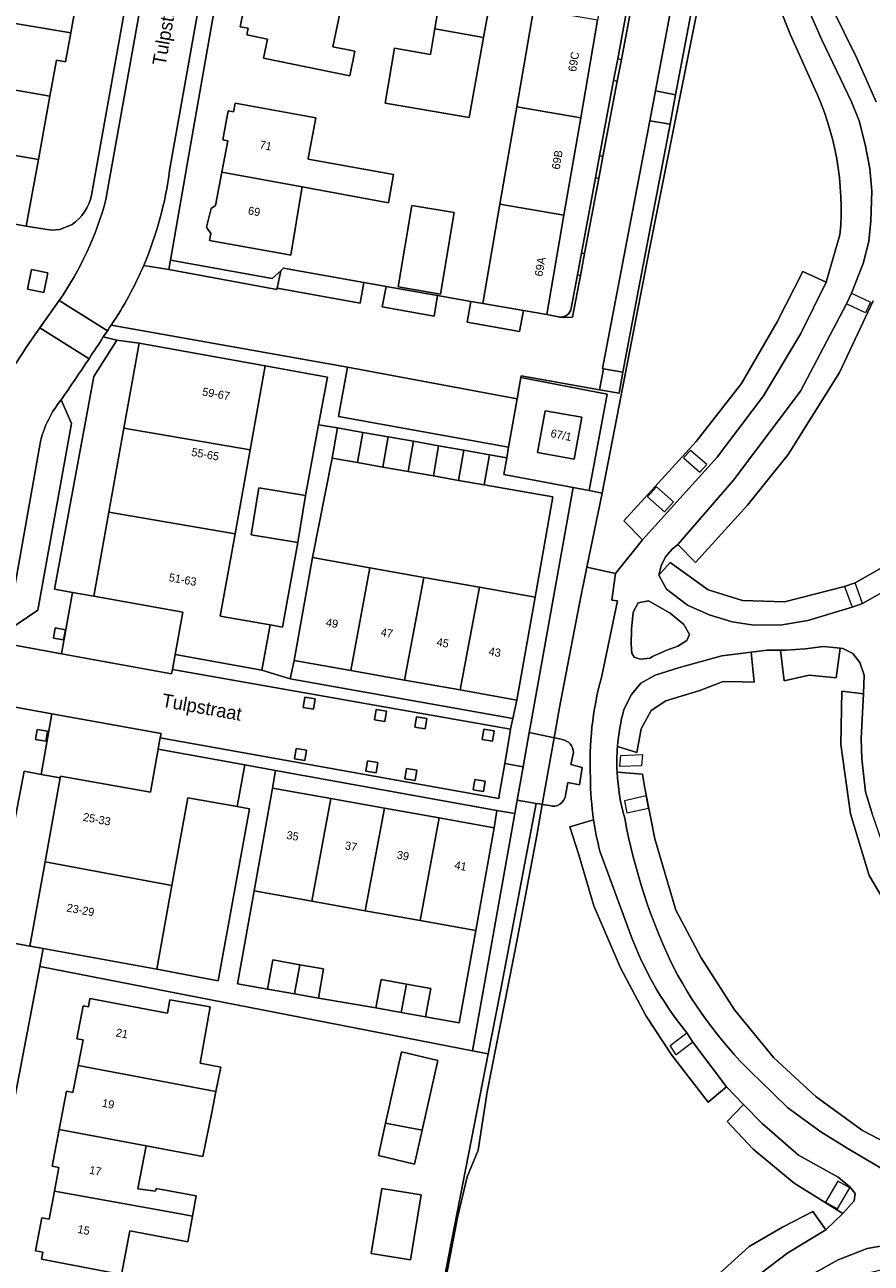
# Model space of a CAD drawing. Header units: metres. Extents: x 151448 to 154749, y 463108 to 465296.
# Tile 203 of 256: x 153670 to 153749, y 463317 to 463431. Entities that reach past the tile are written whole.
import ezdxf
from ezdxf.enums import TextEntityAlignment as Align

# ---------------------------------------------------------------- set-up
doc = ezdxf.new("R2010")
doc.units = ezdxf.units.M
for name, color, linetype, lineweight in [('B-PV-GR-BEPLANTING_CULTUUR_BODEMBEDEKKER-GV', 253, 'Continuous', 9), ('B-PV-GR-GROENVOORZIENING-GV', 253, 'Continuous', 9), ('B-PV-GR-HAAG-GV', 253, 'Continuous', 9), ('B-PV-IE-TERREINAFSCHEIDING_KUNSTMATIG_HEKWERK-G', 253, 'Continuous', 9), ('B-PV-IE-TERREINAFSCHEIDING_KUNSTMATIG_MUUR-G', 253, 'Continuous', 9), ('B-PV-OG-BEBOUWING-GV', 1, 'Continuous', 9), ('B-PV-OG-BEBOUWING-T18', 2, 'Continuous', 9), ('B-PV-OG-TERREIN_BEGROEID-GV', 253, 'Continuous', 9), ('B-PV-OG-TERREIN_ERF-GV', 253, 'Continuous', 9), ('B-PV-OG-TOPOGRAFIE-T18', 2, 'Continuous', 9), ('B-PV-VH-ONVERHARD_ZAND-GV', 253, 'Continuous', 9), ('B-PV-VH-OPENVERHARDING_BETONSTRAATSTEEN-GV', 253, 'Continuous', 9), ('B-PV-VH-OPENVERHARDING_STRAATBAKSTEEN-GV', 253, 'Continuous', 9), ('B-PV-VH-OPENVERHARDING_TEGEL-GV', 253, 'Continuous', 9)]:
    doc.layers.add(name, color=color, linetype=linetype, lineweight=lineweight)
doc.styles.add('Drong', font='txt', dxfattribs={"height": 1.8})

msp = doc.modelspace()

# ---------------------------------------------------------------- linework, layer by layer
at = {"layer": 'B-PV-GR-BEPLANTING_CULTUUR_BODEMBEDEKKER-GV', "flags": 128}
for points in [[(153717.202, 463366.953), (153717.023, 463365.966), (153718.781, 463365.6), (153719.218, 463365.509), (153719.326, 463365.487), (153719.823, 463368.277), (153721.627, 463377.743), (153722.349, 463381.24), (153723.759, 463388.074), (153722.57, 463388.296), (153721.095, 463388.572)], [(153717.659, 463359.436), (153717.972, 463359.384), (153718.23, 463359.341), (153719.326, 463365.487), (153719.218, 463365.509), (153718.781, 463365.6), (153717.023, 463365.966), (153716.46, 463362.807), (153715.911, 463359.724)], [(153713.237, 463336.338), (153714.33, 463341.962), (153717.659, 463359.436), (153715.911, 463359.724), (153715.692, 463358.493), (153711.797, 463336.617)]]:
    msp.add_lwpolyline(points, close=True, dxfattribs=at)
at = {"layer": 'B-PV-GR-GROENVOORZIENING-GV', "flags": 128}
for points in [[(153743.259, 463425.624), (153741.106, 463430.424), (153737.946, 463438.423), (153733.739, 463439.422), (153732.865, 463434.293), (153728.085, 463410.435), (153725.48, 463396.944), (153723.759, 463388.074), (153722.349, 463381.24), (153724.987, 463380.644), (153727.477, 463383.744)], [(153744.933, 463432.94), (153747.244, 463428.258), (153749.054, 463424.18)], [(153749.054, 463424.18), (153747.244, 463428.258), (153744.933, 463432.94)], [(153742.99, 463432.258), (153744.05, 463429.903), (153746.779, 463424.188), (153747.472, 463422.432), (153748.038, 463420.244), (153748.463, 463418.015), (153748.638, 463415.936), (153748.572, 463413.188), (153748.366, 463411.285), (153747.841, 463409.269), (153746.783, 463406.51), (153746.318, 463405.542), (153742.083, 463397.467), (153735.889, 463389.261), (153730.759, 463383.325), (153732.384, 463381.663), (153737.181, 463386.943), (153740.915, 463391.617), (153745.661, 463399.187), (153748.764, 463405.804)], [(153727.477, 463383.744), (153725.773, 463385.517), (153732.441, 463392.829), (153736.631, 463398.181), (153739.913, 463403.879), (153742.293, 463408.514), (153744.425, 463407.536), (153745.711, 463411.901)], [(153719.865, 463404.311), (153720.219, 463404.268), (153721.011, 463404.314), (153721.745, 463408.159), (153721.48, 463408.208)], [(153721.48, 463408.208), (153720.907, 463405.133)], [(153748.764, 463405.804), (153745.661, 463399.187), (153740.915, 463391.617), (153737.181, 463386.943), (153732.384, 463381.663), (153730.759, 463383.325), (153730.218, 463382.895), (153729.612, 463382.197), (153729.207, 463381.366), (153729, 463380.495), (153730.037, 463381.68), (153733.546, 463379.144), (153736.715, 463378.174), (153740.587, 463378.036), (153746.136, 463379.437), (153747.116, 463379.784), (153749.833, 463381.342)], [(153723.686, 463371.056), (153725.163, 463378.114), (153724.662, 463378.181), (153724.987, 463380.644), (153722.349, 463381.24), (153721.627, 463377.743), (153719.823, 463368.277), (153719.326, 463365.487), (153719.838, 463365.381)], [(153749.833, 463381.342), (153747.116, 463379.784), (153746.136, 463379.437), (153740.587, 463378.036), (153736.715, 463378.174), (153733.546, 463379.144), (153730.037, 463381.68), (153729, 463380.495), (153729.712, 463379.2), (153731.638, 463377.722), (153733.634, 463376.826), (153735.76, 463376.184), (153737.754, 463375.884), (153740.367, 463375.907), (153742.73, 463376.309), (153746.822, 463377.531), (153747.802, 463377.879), (153753.013, 463380.834)], [(153747.872, 463369.544), (153747.957, 463371.262), (153747.554, 463372.432), (153746.902, 463373.269), (153745.984, 463373.725), (153745.732, 463373.753), (153745.375, 463371.03), (153742.853, 463371.261), (153740.55, 463370.737), (153740.22, 463373.585), (153738.98, 463373.569), (153737.507, 463373.39), (153737.778, 463370.628), (153736.678, 463370.653), (153734.937, 463370.693), (153732.77, 463369.841), (153729.622, 463368.916), (153728.29, 463368.012), (153727.35, 463366.304), (153726.967, 463364.128), (153725.171, 463364.678)], [(153725.171, 463364.678), (153726.967, 463364.128), (153727.35, 463366.304), (153728.29, 463368.012), (153729.622, 463368.916), (153732.77, 463369.841), (153734.937, 463370.693), (153736.678, 463370.653), (153737.778, 463370.628), (153737.507, 463373.39)], [(153737.507, 463373.39), (153734.815, 463373.062), (153730.914, 463371.981), (153728.665, 463371.284), (153727.327, 463370.528), (153726.482, 463369.492), (153725.77, 463368.107)], [(153750.587, 463349.082), (153748.412, 463352.772), (153746.678, 463358.459), (153745.806, 463364.865), (153745.869, 463369.779), (153747.872, 463369.544)], [(153719.838, 463365.381), (153720.062, 463365.334)], [(153721.106, 463364.145), (153720.869, 463363.013), (153721.912, 463362.747), (153721.676, 463361.139), (153720.604, 463361.375), (153720.368, 463360.154)], [(153757.707, 463322.439), (153758.68, 463322.143), (153759.237, 463324.085), (153758.264, 463324.381), (153753.524, 463326.277), (153747.778, 463329.264), (153743.514, 463332.347), (153739.6, 463335.965), (153735.974, 463340.402), (153732.914, 463345.196), (153730.551, 463349.584), (153728.615, 463356.155), (153727.714, 463360.856), (153727.469, 463362.133), (153725.138, 463362.317)], [(153725.138, 463362.317), (153727.469, 463362.133), (153727.714, 463360.856), (153728.615, 463356.155), (153730.551, 463349.584), (153732.914, 463345.196), (153735.974, 463340.402), (153739.6, 463335.965), (153743.514, 463332.347), (153747.778, 463329.264), (153753.524, 463326.277)], [(153718.91, 463359.229), (153718.23, 463359.341), (153717.721, 463356.481), (153715.939, 463347.023), (153713.156, 463332.83), (153712.321, 463327.44), (153711.293, 463324.98), (153710.397, 463321.236), (153707.758, 463307.373), (153706.01, 463298.507), (153704.824, 463291.595), (153703.139, 463281.207), (153700.919, 463269.185), (153698.67, 463257.26), (153697.468, 463250.014)], [(153720.204, 463300.749), (153725.695, 463307.239), (153732.344, 463314.043), (153737.318, 463318.559), (153740.42, 463320.333), (153743.205, 463321.776), (153744.397, 463320.084), (153745.977, 463321.605), (153741.494, 463324.38), (153737.696, 463327.537), (153735.301, 463330.096), (153736.802, 463331.665), (153735.236, 463333.276), (153733.548, 463331.865), (153730.178, 463336.191), (153727.827, 463339.798), (153725.449, 463344.262), (153722.987, 463349.999), (153721.611, 463354.685), (153720.764, 463357.267), (153722.964, 463357.936)], [(153722.964, 463357.936), (153720.764, 463357.267), (153721.611, 463354.685), (153722.987, 463349.999), (153725.449, 463344.262), (153727.827, 463339.798), (153730.178, 463336.191), (153733.548, 463331.865), (153735.236, 463333.276)], [(153726.089, 463348.11), (153723.557, 463355.027)], [(153735.236, 463333.276), (153732.141, 463337.407), (153731.573, 463338.255)], [(153738.242, 463333.922), (153740.91, 463331.355), (153743.93, 463329.145), (153746.515, 463327.542), (153750.133, 463325.418), (153751.521, 463324.697), (153754.034, 463323.637), (153756.05, 463322.935), (153757.707, 463322.439)], [(153717.439, 463291.048), (153717.386, 463291.201), (153717.846, 463292.483), (153718.222, 463293.327), (153719.499, 463295.751), (153721.162, 463298.559), (153723.552, 463301.886), (153726.475, 463304.959), (153730.445, 463309.33), (153733.833, 463312.433), (153737.457, 463315.351), (153740.913, 463317.956), (153744.397, 463320.084), (153743.205, 463321.776), (153740.42, 463320.333), (153737.318, 463318.559), (153732.344, 463314.043), (153725.695, 463307.239), (153720.204, 463300.749)]]:
    msp.add_lwpolyline(points, dxfattribs=at)
for points in [[(153726.843, 463434.983), (153726.483, 463435.05), (153725.194, 463428.137), (153725.534, 463428.074)], [(153723.829, 463419.129), (153725.142, 463426.076), (153724.821, 463426.136), (153723.526, 463419.185)], [(153728.692, 463425.176), (153728.157, 463422.428), (153730.023, 463422.103), (153730.539, 463424.83)], [(153721.855, 463410.221), (153722.123, 463410.171), (153723.446, 463417.101), (153723.148, 463417.157)], [(153670.711, 463406.874), (153672.235, 463406.575), (153672.592, 463408.403), (153671.07, 463408.703)], [(153744.425, 463407.536), (153742.293, 463408.514), (153739.913, 463403.879), (153736.631, 463398.181), (153732.441, 463392.829), (153725.773, 463385.517), (153727.477, 463383.744), (153734.391, 463391.387), (153738.665, 463397.036), (153742.093, 463402.79)], [(153723.876, 463399.546), (153723.514, 463397.601), (153725.315, 463397.276), (153725.679, 463399.215)], [(153728.41, 463372.99), (153729.733, 463373.583), (153730.754, 463373.936), (153731.581, 463374.474), (153731.833, 463375.024), (153731.306, 463375.958), (153730.024, 463376.99), (153728.023, 463378.125), (153727.069, 463377.953), (153726.615, 463377.087), (153726.474, 463375.515), (153726.424, 463374.137), (153726.504, 463373.307), (153726.723, 463372.943), (153727.275, 463372.746), (153728.198, 463372.853)], [(153674.206, 463375.468), (153673.258, 463375.623), (153673.102, 463374.676), (153674.049, 463374.521)], [(153740.22, 463373.585), (153740.55, 463370.737), (153742.853, 463371.261), (153745.375, 463371.03), (153745.732, 463373.753), (153744.192, 463373.925), (153742.496, 463373.699), (153740.706, 463373.591)], [(153762.37, 463341.955), (153760.181, 463343.584), (153756.142, 463345.724), (153754.456, 463347.257), (153752.714, 463349.125), (153751.575, 463350.854), (153750.746, 463352.544), (153748.645, 463358.597), (153748.066, 463360.519), (153747.735, 463363.563), (153747.667, 463365.419), (153747.872, 463369.544), (153745.869, 463369.779), (153745.806, 463364.865), (153746.678, 463358.459), (153748.412, 463352.772), (153750.587, 463349.082), (153755.052, 463344.311), (153757.182, 463342.803), (153761.135, 463340.005)], [(153697.259, 463369.073), (153696.311, 463369.228), (153696.155, 463368.281), (153697.102, 463368.126)], [(153703.841, 463367.951), (153702.893, 463368.106), (153702.737, 463367.159), (153703.684, 463367.004)], [(153707.564, 463367.272), (153706.616, 463367.427), (153706.46, 463366.48), (153707.407, 463366.325)], [(153672.559, 463366.112), (153671.611, 463366.267), (153671.455, 463365.32), (153672.402, 463365.165)], [(153713.788, 463366.121), (153712.84, 463366.276), (153712.684, 463365.329), (153713.631, 463365.174)], [(153696.463, 463364.338), (153695.515, 463364.493), (153695.359, 463363.546), (153696.306, 463363.391)], [(153703.044, 463363.216), (153702.096, 463363.371), (153701.94, 463362.424), (153702.887, 463362.269)], [(153706.648, 463362.507), (153705.7, 463362.662), (153705.544, 463361.715), (153706.491, 463361.56)], [(153712.961, 463361.475), (153712.013, 463361.63), (153711.857, 463360.683), (153712.804, 463360.528)], [(153736.802, 463331.665), (153735.301, 463330.096), (153737.696, 463327.537), (153741.494, 463324.38), (153745.977, 463321.605), (153747.037, 463322.751), (153747.112, 463323.439), (153746.611, 463324.049), (153745.541, 463324.945), (153741.876, 463326.983), (153738.527, 463329.892)], [(153755.217, 463316.249), (153758.269, 463316.017), (153758.516, 463317.344), (153758.486, 463318.312), (153758.171, 463318.714), (153757.478, 463318.969), (153755.412, 463318.996), (153751.081, 463318.855), (153748.229, 463318.381), (153745.547, 463317.335), (153740.671, 463314.609), (153737.221, 463312.036), (153737.086, 463311.919), (153738.585, 463310.085), (153742.168, 463312.981), (153745.839, 463315.543), (153750.807, 463316.696), (153753.823, 463316.396)]]:
    msp.add_lwpolyline(points, close=True, dxfattribs=at)
at = {"layer": 'B-PV-GR-GROENVOORZIENING-GV'}
for points in [[(153745.711, 463411.901, 0.1350983), (153743.259, 463425.624)], [(153720.907, 463405.133, -0.3798557), (153719.865, 463404.311)], [(153722.679, 463361.792, -0.0784871), (153723.686, 463371.056)], [(153725.77, 463368.107, 0.0468969), (153725.171, 463364.678)], [(153720.062, 463365.334, -0.3604648), (153721.106, 463364.145)], [(153725.171, 463364.678, 0.0317659), (153725.138, 463362.317)], [(153722.964, 463357.936, -0.0360425), (153722.679, 463361.792)], [(153725.138, 463362.317, 0.0585311), (153725.85, 463358.079)], [(153720.368, 463360.154, -0.465465), (153718.91, 463359.229)], [(153725.85, 463358.079, 0.0685239), (153730.366, 463344.271)], [(153723.557, 463355.027, -0.0278775), (153722.964, 463357.936)], [(153731.573, 463338.255, -0.0856134), (153726.089, 463348.11)], [(153730.366, 463344.271, 0.0819234), (153738.242, 463333.922)]]:
    msp.add_lwpolyline(points, format="xyb", dxfattribs=at)
at = {"layer": 'B-PV-GR-HAAG-GV', "flags": 128}
for points in [[(153726.483, 463435.05), (153725.194, 463428.137), (153725.534, 463428.074), (153726.843, 463434.983)], [(153724.821, 463426.136), (153723.526, 463419.185), (153723.829, 463419.129), (153725.142, 463426.076)], [(153730.539, 463424.83), (153728.692, 463425.176), (153728.157, 463422.428), (153730.023, 463422.103)], [(153723.446, 463417.101), (153723.148, 463417.157), (153721.855, 463410.221), (153722.123, 463410.171)], [(153723.876, 463399.546), (153723.514, 463397.601), (153725.315, 463397.276), (153725.679, 463399.215)]]:
    msp.add_lwpolyline(points, close=True, dxfattribs=at)
msp.add_lwpolyline([(153719.865, 463404.311), (153720.219, 463404.268), (153721.011, 463404.314), (153721.745, 463408.159), (153721.48, 463408.208), (153720.907, 463405.133)], dxfattribs=at)
at = {"layer": 'B-PV-GR-HAAG-GV'}
msp.add_lwpolyline([(153720.907, 463405.133, -0.3798557), (153719.865, 463404.311)], format="xyb", dxfattribs=at)
at = {"layer": 'B-PV-IE-TERREINAFSCHEIDING_KUNSTMATIG_HEKWERK-G', "flags": 128}
for points in [[(153733.739, 463439.422), (153732.865, 463434.293), (153728.085, 463410.435), (153725.48, 463396.944), (153723.759, 463388.074)], [(153737.946, 463438.423), (153741.106, 463430.424)], [(153741.106, 463430.424), (153743.259, 463425.624)], [(153745.711, 463411.901), (153744.425, 463407.536)], [(153744.425, 463407.536), (153742.093, 463402.79), (153738.665, 463397.036), (153734.391, 463391.387), (153727.477, 463383.744)], [(153746.783, 463406.51), (153748.535, 463405.687), (153748.07, 463404.719), (153746.318, 463405.542)], [(153746.318, 463405.542), (153746.783, 463406.51)], [(153715.902, 463396.761), (153716.247, 463398.724)], [(153716.247, 463398.724), (153724.228, 463397.185), (153722.57, 463388.296)], [(153715.121, 463392.313), (153715.902, 463396.761)], [(153714.674, 463389.772), (153714.949, 463391.334)], [(153714.949, 463391.334), (153715.121, 463392.313)], [(153721.095, 463388.572), (153714.674, 463389.772)], [(153722.57, 463388.296), (153721.095, 463388.572)], [(153723.759, 463388.074), (153722.349, 463381.24)], [(153727.477, 463383.744), (153724.987, 463380.644)], [(153722.349, 463381.24), (153721.627, 463377.743), (153719.823, 463368.277), (153719.326, 463365.487)], [(153724.987, 463380.644), (153722.349, 463381.24)], [(153747.116, 463379.784), (153746.136, 463379.437)], [(153747.802, 463377.879), (153747.116, 463379.784)], [(153746.136, 463379.437), (153746.822, 463377.531)], [(153746.822, 463377.531), (153747.802, 463377.879)], [(153719.326, 463365.487), (153718.23, 463359.341)], [(153718.23, 463359.341), (153717.721, 463356.481), (153715.939, 463347.023)], [(153697.468, 463250.014), (153698.67, 463257.26), (153700.919, 463269.185), (153703.139, 463281.207), (153704.824, 463291.595), (153706.01, 463298.507), (153707.758, 463307.373), (153710.397, 463321.236), (153711.293, 463324.98), (153712.321, 463327.44), (153713.156, 463332.83), (153715.939, 463347.023)], [(153732.141, 463337.407), (153730.594, 463336.243), (153730.027, 463337.09), (153731.573, 463338.255)], [(153731.573, 463338.255), (153732.141, 463337.407)]]:
    msp.add_lwpolyline(points, dxfattribs=at)
at = {"layer": 'B-PV-IE-TERREINAFSCHEIDING_KUNSTMATIG_HEKWERK-G'}
msp.add_lwpolyline([(153745.711, 463411.901, 0.1350983), (153743.259, 463425.624)], format="xyb", dxfattribs=at)
at = {"layer": 'B-PV-IE-TERREINAFSCHEIDING_KUNSTMATIG_HEKWERK-G', "flags": 128}
for points in [[(153731.913, 463391.998), (153731.283, 463391.313), (153732.788, 463390.009), (153733.418, 463390.694)], [(153728.788, 463388.642), (153727.951, 463387.735), (153729.513, 463386.347), (153730.35, 463387.254)], [(153725.483, 463363.867), (153727.481, 463363.941), (153727.399, 463362.909), (153725.4, 463362.835)], [(153725.811, 463359.688), (153726.043, 463358.556), (153728.044, 463358.994), (153727.812, 463360.126)], [(153745.519, 463324.584), (153744.366, 463322.65), (153745.47, 463322.017), (153746.623, 463323.951)]]:
    msp.add_lwpolyline(points, close=True, dxfattribs=at)
at = {"layer": 'B-PV-IE-TERREINAFSCHEIDING_KUNSTMATIG_MUUR-G', "flags": 128}
for points in [[(153694.345, 463408.813), (153701.756, 463407.491)], [(153701.756, 463407.491), (153702.286, 463407.396)], [(153703.315, 463407.219), (153703.823, 463407.13)], [(153703.823, 463407.13), (153708.567, 463406.297)], [(153708.567, 463406.297), (153711.625, 463405.76)], [(153725.679, 463399.215), (153727.114, 463406.852)], [(153711.625, 463405.76), (153712.74, 463405.564)], [(153725.315, 463397.276), (153725.679, 463399.215)]]:
    msp.add_lwpolyline(points, dxfattribs=at)
at = {"layer": 'B-PV-OG-BEBOUWING-GV', "flags": 128}
for points in [[(153708.319, 463430.927), (153708.504, 463430.881), (153712.819, 463430.107), (153714.246, 463438.038), (153714.309, 463438.389), (153708.738, 463439.478), (153708.258, 463436.503), (153709.248, 463436.321)], [(153674.938, 463436.656), (153666.722, 463438.124), (153666.071, 463434.561), (153662.498, 463435.214), (153662.031, 463432.656), (153674.7, 463430.53), (153675.139, 463432.932), (153674.286, 463433.088)], [(153699.687, 463433.077), (153692.796, 463434.365), (153691.671, 463434.545), (153691.595, 463434.168), (153691, 463434.289), (153690.353, 463431.102), (153691.071, 463430.956), (153690.946, 463430.341), (153692.865, 463429.951), (153692.51, 463428.198), (153700.46, 463426.586), (153700.918, 463428.845), (153698.912, 463429.252)], [(153664.544, 463426.145), (153672.789, 463424.684), (153673.399, 463428.022), (153674.214, 463427.873), (153674.7, 463430.53), (153662.031, 463432.656), (153661.568, 463430.122), (153665.151, 463429.467)], [(153723.34, 463431.703), (153717.423, 463432.723), (153717.411, 463432.655), (153715.872, 463423.726), (153721.788, 463422.706)], [(153708.319, 463430.927), (153707.908, 463428.539), (153704.594, 463429.125), (153703.742, 463424.045), (153705.734, 463423.707), (153711.492, 463422.731), (153711.552, 463423.065), (153712.819, 463430.107), (153708.504, 463430.881)], [(153659.955, 463420.881), (153671.723, 463418.848), (153672.789, 463424.684), (153664.544, 463426.145), (153663.913, 463422.691), (153660.39, 463423.335)], [(153696.076, 463416.321), (153704.028, 463414.868), (153704.503, 463417.473), (153696.621, 463418.878), (153696.632, 463418.936), (153697.314, 463422.703), (153689.876, 463424.049), (153689.732, 463423.255), (153689.247, 463423.343), (153688.733, 463420.667), (153689.213, 463420.575), (153688.656, 463417.677)], [(153714.32, 463414.729), (153720.237, 463413.709), (153721.788, 463422.706), (153715.872, 463423.726)], [(153671.723, 463418.848), (153659.955, 463420.881), (153659.512, 463418.383), (153658.909, 463414.744), (153662.399, 463414.226), (153667.825, 463413.196), (153670.598, 463412.689)], [(153688.656, 463417.677), (153688.069, 463414.618), (153687.653, 463414.319), (153687.239, 463412.622), (153687.627, 463412.027), (153687.511, 463411.389), (153694.39, 463410.144), (153695.017, 463410.031), (153696.052, 463416.187), (153696.076, 463416.321)], [(153706.203, 463414.619), (153704.941, 463407.093), (153708.849, 463406.438), (153710.111, 463413.964)], [(153720.237, 463413.709), (153714.32, 463414.729), (153712.74, 463405.564), (153716.496, 463404.916), (153718.657, 463404.544)], [(153679.613, 463394.047), (153691.259, 463392.048), (153692.655, 463399.816), (153681.025, 463401.906)], [(153718.485, 463395.672), (153717.796, 463391.816), (153721.18, 463391.211), (153721.869, 463395.068)], [(153691.259, 463392.048), (153679.613, 463394.047), (153678.22, 463386.298), (153689.869, 463384.311)], [(153701.183, 463390.884), (153701.673, 463393.666), (153699.319, 463394.079), (153698.83, 463391.297)], [(153701.673, 463393.666), (153701.183, 463390.884), (153703.517, 463390.474), (153704.007, 463393.256)], [(153704.007, 463393.256), (153703.517, 463390.474), (153705.841, 463390.066), (153706.331, 463392.848)], [(153705.841, 463390.066), (153708.176, 463389.655), (153708.666, 463392.438), (153706.331, 463392.848)], [(153710.5, 463389.247), (153710.99, 463392.029), (153708.666, 463392.438), (153708.176, 463389.655)], [(153710.99, 463392.029), (153710.5, 463389.247), (153712.87, 463388.831), (153713.358, 463391.613)], [(153696.367, 463387.84), (153692.056, 463388.547), (153691.348, 463384.232), (153695.659, 463383.525)], [(153678.22, 463386.298), (153676.828, 463378.549), (153685.038, 463377.074), (153684.338, 463373.182), (153692.359, 463371.741), (153693.106, 463375.901), (153688.507, 463376.728), (153689.869, 463384.311)], [(153702.3, 463381.178), (153697.009, 463382.118), (153695.323, 463372.631), (153700.566, 463371.699)], [(153702.3, 463381.178), (153700.566, 463371.699), (153705.519, 463370.819), (153707.287, 463380.292)], [(153705.519, 463370.819), (153710.65, 463369.907), (153712.427, 463379.378), (153707.287, 463380.292)], [(153715.885, 463368.977), (153717.571, 463378.464), (153712.427, 463379.378), (153710.65, 463369.907)], [(153684.038, 463351.866), (153685.5, 463359.965), (153690.08, 463359.138), (153690.776, 463362.995), (153682.778, 463364.439), (153682.06, 463360.461), (153673.773, 463361.957), (153673.744, 463361.793), (153672.343, 463354.032)], [(153696.957, 463350.416), (153698.727, 463359.876), (153693.323, 463360.842), (153691.63, 463351.368)], [(153698.727, 463359.876), (153696.957, 463350.416), (153701.886, 463349.535), (153703.664, 463358.994)], [(153706.971, 463348.626), (153708.704, 463358.093), (153703.664, 463358.994), (153701.886, 463349.535)], [(153713.783, 463357.185), (153708.704, 463358.093), (153706.971, 463348.626), (153712.09, 463347.711)], [(153684.038, 463351.866), (153672.343, 463354.032), (153670.939, 463346.257), (153672.153, 463346.037), (153682.643, 463344.143)], [(153695.863, 463344.55), (153693.349, 463344.997), (153692.869, 463342.292), (153695.356, 463341.851)], [(153695.863, 463344.55), (153695.356, 463341.851), (153697.57, 463341.458), (153698.05, 463344.162)], [(153705.22, 463340.147), (153705.704, 463342.76), (153703.347, 463343.187), (153702.874, 463340.572)], [(153705.704, 463342.76), (153705.22, 463340.147), (153707.465, 463339.74), (153707.938, 463342.355)], [(153675.391, 463335.263), (153688.105, 463332.849), (153688.558, 463335.111), (153686.639, 463335.462), (153687.586, 463340.678), (153683.856, 463341.301), (153683.623, 463340.076), (153683.45, 463340.109), (153676.479, 463341.444), (153676.332, 463340.676), (153675.854, 463340.768), (153675.271, 463337.72), (153675.841, 463337.61)], [(153703.771, 463329.918), (153707.141, 463329.29), (153708.596, 463335.722), (153705.244, 463336.506)], [(153673.639, 463329.335), (153681.67, 463327.834), (153686.905, 463326.856), (153687.719, 463330.921), (153688.105, 463332.849), (153675.391, 463335.263), (153674.913, 463332.768), (153674.318, 463332.882)], [(153707.141, 463329.29), (153703.771, 463329.918), (153703.108, 463326.952), (153706.432, 463326.154)], [(153681.67, 463327.834), (153673.639, 463329.335), (153672.991, 463325.948), (153673.616, 463325.828), (153673.202, 463323.663), (153684.661, 463321.603), (153685.943, 463321.355), (153686.285, 463323.234), (153682.605, 463323.902), (153682.534, 463323.643), (153680.91, 463323.864)], [(153703.427, 463323.917), (153702.441, 463317.912), (153706.063, 463317.317), (153707.049, 463323.323)], [(153685.943, 463321.355), (153684.661, 463321.603), (153673.202, 463323.663), (153672.706, 463321.074), (153672.046, 463321.2), (153671.462, 463318.149), (153672.115, 463318.024), (153671.993, 463317.384), (153679.398, 463315.966), (153680.168, 463319.989), (153685.509, 463318.967)]]:
    msp.add_lwpolyline(points, close=True, dxfattribs=at)
at = {"layer": 'B-PV-OG-TERREIN_BEGROEID-GV', "flags": 128}
msp.add_lwpolyline([(153734.577, 463446.24), (153730.539, 463424.83), (153730.023, 463422.103), (153727.114, 463406.852), (153725.679, 463399.215), (153725.315, 463397.276), (153723.514, 463397.601), (153716.279, 463398.904), (153716.247, 463398.724), (153724.228, 463397.185), (153722.57, 463388.296), (153723.759, 463388.074), (153725.48, 463396.944), (153728.085, 463410.435), (153732.865, 463434.293)], dxfattribs=at)
at = {"layer": 'B-PV-OG-TERREIN_ERF-GV', "flags": 128}
for points in [[(153676.635, 463415.553), (153687.084, 463474.012), (153685.74, 463475.946), (153678.406, 463477.887)], [(153692.318, 463457.488), (153685.728, 463419.995), (153683.918, 463409.552), (153693.285, 463407.876), (153694.089, 463408.587), (153694.345, 463408.813), (153701.756, 463407.491), (153702.286, 463407.396), (153703.315, 463407.219), (153703.823, 463407.13), (153708.567, 463406.297), (153711.625, 463405.76), (153712.74, 463405.564), (153714.32, 463414.729), (153715.872, 463423.726), (153717.411, 463432.655)], [(153726.833, 463441.986), (153719.259, 463443.278), (153719.019, 463441.886), (153724.92, 463440.868), (153723.34, 463431.703), (153721.788, 463422.706), (153720.237, 463413.709), (153718.657, 463404.544), (153719.741, 463404.326)], [(153723.148, 463417.157), (153723.526, 463419.185), (153724.821, 463426.136), (153725.194, 463428.137), (153726.483, 463435.05), (153726.86, 463437.072), (153727.559, 463440.824)], [(153675.139, 463432.932), (153674.7, 463430.53), (153674.214, 463427.873), (153673.399, 463428.022), (153672.789, 463424.684), (153671.723, 463418.848), (153670.598, 463412.689), (153672.919, 463412.332), (153673.693, 463412.392), (153674.823, 463412.841)], [(153720.907, 463405.133), (153721.48, 463408.208), (153721.855, 463410.221), (153723.148, 463417.157)], [(153720.062, 463365.334), (153719.838, 463365.381), (153719.326, 463365.487), (153718.23, 463359.341), (153718.91, 463359.229)], [(153720.368, 463360.154), (153720.604, 463361.375), (153721.676, 463361.139), (153721.912, 463362.747), (153720.869, 463363.013), (153721.106, 463364.145)], [(153704.239, 463290.215), (153704.693, 463292.546), (153713.237, 463336.338), (153711.797, 463336.617), (153671.837, 463344.387), (153659.756, 463281.221), (153655.791, 463260.572)]]:
    msp.add_lwpolyline(points, dxfattribs=at)
for points in [[(153699.687, 463433.077), (153698.912, 463429.252), (153700.918, 463428.845), (153700.46, 463426.586), (153692.51, 463428.198), (153692.865, 463429.951), (153690.946, 463430.341), (153691.071, 463430.956), (153690.353, 463431.102), (153691, 463434.289), (153691.595, 463434.168), (153691.671, 463434.545), (153691.775, 463435.058), (153691.14, 463435.187), (153691.812, 463438.503), (153692.462, 463438.371), (153692.621, 463439.158), (153694.504, 463438.776), (153694.852, 463440.493), (153702.814, 463438.879), (153702.325, 463436.465), (153700.451, 463436.845)], [(153705.734, 463423.707), (153703.742, 463424.045), (153704.594, 463429.125), (153707.908, 463428.539), (153708.319, 463430.927), (153709.248, 463436.321), (153708.258, 463436.503), (153708.738, 463439.478), (153714.309, 463438.389), (153714.246, 463438.038), (153712.819, 463430.107), (153711.552, 463423.065), (153711.492, 463422.731)], [(153696.052, 463416.187), (153695.017, 463410.031), (153694.39, 463410.144), (153687.511, 463411.389), (153687.627, 463412.027), (153687.239, 463412.622), (153687.653, 463414.319), (153688.069, 463414.618), (153688.656, 463417.677), (153689.213, 463420.575), (153688.733, 463420.667), (153689.247, 463423.343), (153689.732, 463423.255), (153689.876, 463424.049), (153697.314, 463422.703), (153696.632, 463418.936), (153696.621, 463418.878), (153704.503, 463417.473), (153704.028, 463414.868), (153696.076, 463416.321)], [(153706.203, 463414.619), (153710.111, 463413.964), (153708.849, 463406.438), (153704.941, 463407.093)], [(153678.22, 463386.298), (153679.613, 463394.047), (153681.025, 463401.906), (153678.948, 463402.188), (153676.84, 463398.821), (153673.199, 463379.208), (153674.879, 463378.899), (153676.828, 463378.549)], [(153695.659, 463383.525), (153691.348, 463384.232), (153692.056, 463388.547), (153696.367, 463387.84), (153697.582, 463394.384), (153698.395, 463398.765), (153692.655, 463399.816), (153691.259, 463392.048), (153689.869, 463384.311), (153688.507, 463376.728), (153693.106, 463375.901), (153694.251, 463375.696)], [(153714.674, 463389.772), (153721.095, 463388.572), (153722.57, 463388.296), (153724.228, 463397.185), (153716.247, 463398.724), (153715.902, 463396.761), (153715.121, 463392.313), (153714.949, 463391.334)], [(153718.485, 463395.672), (153721.869, 463395.068), (153721.18, 463391.211), (153717.796, 463391.816)], [(153697.009, 463382.118), (153702.3, 463381.178), (153707.287, 463380.292), (153712.427, 463379.378), (153717.571, 463378.464), (153719.215, 463387.716), (153712.87, 463388.831), (153710.5, 463389.247), (153708.176, 463389.655), (153705.841, 463390.066), (153703.517, 463390.474), (153701.183, 463390.884), (153698.83, 463391.297)], [(153715.885, 463368.977), (153710.65, 463369.907), (153705.519, 463370.819), (153700.566, 463371.699), (153695.323, 463372.631), (153694.955, 463370.922), (153715.52, 463367.26)], [(153673.744, 463361.793), (153671.989, 463362.116), (153670.415, 463362.406), (153667.423, 463346.913), (153670.939, 463346.257), (153672.343, 463354.032)], [(153708.704, 463358.093), (153713.783, 463357.185), (153714.037, 463358.788), (153693.614, 463362.467), (153693.323, 463360.842), (153698.727, 463359.876), (153703.664, 463358.994)], [(153690.08, 463359.138), (153685.5, 463359.965), (153684.038, 463351.866), (153682.643, 463344.143), (153688.329, 463343.075), (153691.193, 463358.937)], [(153714.33, 463341.962), (153713.237, 463336.338), (153704.693, 463292.546), (153704.239, 463290.215), (153703.292, 463285.322), (153702.128, 463279.308), (153696.452, 463250.197), (153697.468, 463250.014), (153698.67, 463257.26), (153700.919, 463269.185), (153703.139, 463281.207), (153704.824, 463291.595), (153706.01, 463298.507), (153707.758, 463307.373), (153710.397, 463321.236), (153711.293, 463324.98), (153712.321, 463327.44), (153713.156, 463332.83), (153715.939, 463347.023), (153717.721, 463356.481), (153718.23, 463359.341), (153717.972, 463359.384), (153717.659, 463359.436)], [(153691.63, 463351.368), (153690.097, 463342.788), (153692.869, 463342.292), (153693.349, 463344.997), (153695.863, 463344.55), (153698.05, 463344.162), (153697.57, 463341.458), (153702.874, 463340.572), (153703.347, 463343.187), (153705.704, 463342.76), (153707.938, 463342.355), (153707.465, 463339.74), (153710.546, 463339.182), (153712.09, 463347.711), (153706.971, 463348.626), (153701.886, 463349.535), (153696.957, 463350.416)], [(153681.67, 463327.834), (153680.91, 463323.864), (153682.534, 463323.643), (153682.605, 463323.902), (153686.285, 463323.234), (153685.943, 463321.355), (153685.509, 463318.967), (153680.168, 463319.989), (153679.398, 463315.966), (153671.993, 463317.384), (153672.115, 463318.024), (153671.462, 463318.149), (153672.046, 463321.2), (153672.706, 463321.074), (153673.202, 463323.663), (153673.616, 463325.828), (153672.991, 463325.948), (153673.639, 463329.335), (153674.318, 463332.882), (153674.913, 463332.768), (153675.391, 463335.263), (153675.841, 463337.61), (153675.271, 463337.72), (153675.854, 463340.768), (153676.332, 463340.676), (153676.479, 463341.444), (153683.45, 463340.109), (153683.623, 463340.076), (153683.856, 463341.301), (153687.586, 463340.678), (153686.639, 463335.462), (153688.558, 463335.111), (153688.105, 463332.849), (153687.719, 463330.921), (153686.905, 463326.856)], [(153703.771, 463329.918), (153705.244, 463336.506), (153708.596, 463335.722), (153707.141, 463329.29), (153706.432, 463326.154), (153703.108, 463326.952)], [(153703.427, 463323.917), (153707.049, 463323.323), (153706.063, 463317.317), (153702.441, 463317.912)]]:
    msp.add_lwpolyline(points, close=True, dxfattribs=at)
at = {"layer": 'B-PV-OG-TERREIN_ERF-GV'}
for points in [[(153674.823, 463412.841, 0.1918369), (153676.635, 463415.553)], [(153719.865, 463404.311, 0.3798557), (153720.907, 463405.133)], [(153719.741, 463404.326, 0.0257719), (153719.865, 463404.311)], [(153721.106, 463364.145, 0.3604648), (153720.062, 463365.334)], [(153718.91, 463359.229, 0.465465), (153720.368, 463360.154)]]:
    msp.add_lwpolyline(points, format="xyb", dxfattribs=at)
at = {"layer": 'B-PV-VH-ONVERHARD_ZAND-GV', "flags": 128}
for points in [[(153737.946, 463438.423), (153741.106, 463430.424), (153743.259, 463425.624)], [(153753.013, 463380.834), (153747.802, 463377.879), (153746.822, 463377.531), (153742.73, 463376.309), (153740.367, 463375.907), (153737.754, 463375.884), (153735.76, 463376.184), (153733.634, 463376.826), (153731.638, 463377.722), (153729.712, 463379.2), (153729, 463380.495), (153729.207, 463381.366), (153729.612, 463382.197), (153730.218, 463382.895), (153730.759, 463383.325), (153735.889, 463389.261), (153742.083, 463397.467), (153746.318, 463405.542), (153746.783, 463406.51), (153747.841, 463409.269), (153748.366, 463411.285), (153748.572, 463413.188), (153748.638, 463415.936), (153748.463, 463418.015), (153748.038, 463420.244), (153747.472, 463422.432), (153746.779, 463424.188), (153744.05, 463429.903), (153742.99, 463432.258)], [(153745.711, 463411.901), (153744.425, 463407.536), (153742.093, 463402.79), (153738.665, 463397.036), (153734.391, 463391.387), (153727.477, 463383.744), (153724.987, 463380.644), (153724.662, 463378.181), (153725.163, 463378.114), (153723.686, 463371.056)], [(153725.77, 463368.107), (153726.482, 463369.492), (153727.327, 463370.528), (153728.665, 463371.284), (153730.914, 463371.981), (153734.815, 463373.062), (153737.507, 463373.39), (153738.98, 463373.569), (153740.22, 463373.585), (153740.706, 463373.591), (153742.496, 463373.699), (153744.192, 463373.925), (153745.732, 463373.753), (153745.984, 463373.725), (153746.902, 463373.269), (153747.554, 463372.432), (153747.957, 463371.262), (153747.872, 463369.544), (153747.667, 463365.419), (153747.735, 463363.563), (153748.066, 463360.519), (153748.645, 463358.597)], [(153723.557, 463355.027), (153726.089, 463348.11)], [(153731.573, 463338.255), (153732.141, 463337.407), (153735.236, 463333.276), (153736.802, 463331.665), (153738.527, 463329.892), (153741.876, 463326.983), (153745.541, 463324.945), (153746.611, 463324.049), (153747.112, 463323.439), (153747.037, 463322.751), (153745.977, 463321.605), (153744.397, 463320.084), (153740.913, 463317.956), (153737.457, 463315.351)], [(153750.133, 463325.418), (153746.515, 463327.542), (153743.93, 463329.145), (153740.91, 463331.355), (153738.242, 463333.922)], [(153740.671, 463314.609), (153745.547, 463317.335), (153748.229, 463318.381), (153751.081, 463318.855)]]:
    msp.add_lwpolyline(points, dxfattribs=at)
at = {"layer": 'B-PV-VH-ONVERHARD_ZAND-GV'}
for points in [[(153743.259, 463425.624, -0.1350983), (153745.711, 463411.901)], [(153723.686, 463371.056, 0.0784871), (153722.679, 463361.792)], [(153725.171, 463364.678, -0.0468969), (153725.77, 463368.107)], [(153725.138, 463362.317, -0.0317659), (153725.171, 463364.678)], [(153722.679, 463361.792, 0.0360425), (153722.964, 463357.936)], [(153725.85, 463358.079, -0.0585311), (153725.138, 463362.317)], [(153730.366, 463344.271, -0.0685239), (153725.85, 463358.079)], [(153722.964, 463357.936, 0.0278775), (153723.557, 463355.027)], [(153726.089, 463348.11, 0.0856134), (153731.573, 463338.255)], [(153738.242, 463333.922, -0.0819234), (153730.366, 463344.271)]]:
    msp.add_lwpolyline(points, format="xyb", dxfattribs=at)
at = {"layer": 'B-PV-VH-ONVERHARD_ZAND-GV', "flags": 128}
msp.add_lwpolyline([(153728.41, 463372.99), (153728.198, 463372.853), (153727.275, 463372.746), (153726.723, 463372.943), (153726.504, 463373.307), (153726.424, 463374.137), (153726.474, 463375.515), (153726.615, 463377.087), (153727.069, 463377.953), (153728.023, 463378.125), (153730.024, 463376.99), (153731.306, 463375.958), (153731.833, 463375.024), (153731.581, 463374.474), (153730.754, 463373.936), (153729.733, 463373.583)], close=True, dxfattribs=at)
at = {"layer": 'B-PV-VH-OPENVERHARDING_BETONSTRAATSTEEN-GV', "flags": 128}
for points in [[(153678.439, 463403.563), (153700.264, 463399.677), (153715.902, 463396.761), (153716.247, 463398.724), (153716.279, 463398.904), (153723.514, 463397.601), (153723.876, 463399.546), (153723.778, 463399.564), (153728.157, 463422.428), (153728.692, 463425.176), (153732.745, 463446.735)], [(153726.922, 463441.968), (153727.185, 463441.913), (153728.064, 463441.502), (153727.22, 463437.005), (153726.843, 463434.983), (153725.534, 463428.074), (153725.142, 463426.076), (153723.829, 463419.129), (153723.446, 463417.101), (153722.123, 463410.171), (153721.745, 463408.159), (153721.011, 463404.314), (153720.219, 463404.268), (153719.865, 463404.311)], [(153693.767, 463406.983), (153693.74, 463406.85), (153683.768, 463408.687), (153681.44, 463409.083)], [(153719.741, 463404.326), (153718.657, 463404.544), (153716.496, 463404.916), (153716.136, 463402.979), (153711.298, 463403.856), (153711.625, 463405.76), (153708.567, 463406.297), (153708.254, 463404.395), (153703.465, 463405.247), (153703.823, 463407.13), (153703.315, 463407.219), (153702.286, 463407.396), (153701.756, 463407.491), (153701.423, 463405.587), (153693.767, 463406.983)], [(153671.904, 463392.816), (153668.791, 463375.324), (153671.668, 463377.278), (153674.768, 463394.486), (153673.813, 463396.662)]]:
    msp.add_lwpolyline(points, dxfattribs=at)
for points in [[(153730.539, 463424.83), (153734.577, 463446.24), (153732.745, 463446.735), (153728.692, 463425.176)], [(153725.194, 463428.137), (153724.821, 463426.136), (153725.142, 463426.076), (153725.534, 463428.074)], [(153725.679, 463399.215), (153727.114, 463406.852), (153730.023, 463422.103), (153728.157, 463422.428), (153723.778, 463399.564), (153723.876, 463399.546)], [(153723.526, 463419.185), (153723.148, 463417.157), (153723.446, 463417.101), (153723.829, 463419.129)], [(153683.768, 463408.687), (153693.74, 463406.85), (153693.767, 463406.983), (153694.089, 463408.587), (153693.285, 463407.876), (153683.918, 463409.552)], [(153721.745, 463408.159), (153722.123, 463410.171), (153721.855, 463410.221), (153721.48, 463408.208)], [(153701.756, 463407.491), (153694.345, 463408.813), (153694.089, 463408.587), (153693.767, 463406.983), (153701.423, 463405.587)], [(153703.823, 463407.13), (153703.465, 463405.247), (153708.254, 463404.395), (153708.567, 463406.297)], [(153712.74, 463405.564), (153711.625, 463405.76), (153711.298, 463403.856), (153716.136, 463402.979), (153716.496, 463404.916)], [(153715.902, 463396.761), (153700.264, 463399.677), (153699.43, 463395.126), (153715.121, 463392.313)], [(153674.879, 463378.899), (153673.86, 463373.246), (153684.02, 463371.384), (153684.092, 463371.784), (153684.215, 463372.482), (153684.338, 463373.182), (153685.038, 463377.074), (153676.828, 463378.549)], [(153715.238, 463365.863), (153715.312, 463366.28), (153684.092, 463371.784), (153684.02, 463371.384), (153673.86, 463373.246), (153669.013, 463374.135), (153668.59, 463374.212), (153667.591, 463368.671), (153668.039, 463368.592), (153672.966, 463367.707), (153683.039, 463365.899), (153682.963, 463365.473), (153714.213, 463359.897), (153714.294, 463360.353), (153714.766, 463363.106)], [(153697.259, 463369.073), (153697.102, 463368.126), (153696.155, 463368.281), (153696.311, 463369.228)], [(153671.989, 463362.116), (153673.744, 463361.793), (153673.773, 463361.957), (153682.06, 463360.461), (153682.778, 463364.439), (153682.882, 463365.02), (153682.963, 463365.473), (153683.039, 463365.899), (153672.966, 463367.707)], [(153703.841, 463367.951), (153703.684, 463367.004), (153702.737, 463367.159), (153702.893, 463368.106)], [(153707.564, 463367.272), (153707.407, 463366.325), (153706.46, 463366.48), (153706.616, 463367.427)], [(153713.788, 463366.121), (153713.631, 463365.174), (153712.684, 463365.329), (153712.84, 463366.276)], [(153696.463, 463364.338), (153696.306, 463363.391), (153695.359, 463363.546), (153695.515, 463364.493)], [(153703.044, 463363.216), (153702.887, 463362.269), (153701.94, 463362.424), (153702.096, 463363.371)], [(153706.648, 463362.507), (153706.491, 463361.56), (153705.544, 463361.715), (153705.7, 463362.662)], [(153712.961, 463361.475), (153712.804, 463360.528), (153711.857, 463360.683), (153712.013, 463361.63)]]:
    msp.add_lwpolyline(points, close=True, dxfattribs=at)
at = {"layer": 'B-PV-VH-OPENVERHARDING_BETONSTRAATSTEEN-GV'}
for points in [[(153681.44, 463409.083, -0.0472906), (153678.439, 463403.563)], [(153719.865, 463404.311, -0.0257719), (153719.741, 463404.326)], [(153673.813, 463396.662, 0.1104058), (153671.904, 463392.816)]]:
    msp.add_lwpolyline(points, format="xyb", dxfattribs=at)
at = {"layer": 'B-PV-VH-OPENVERHARDING_STRAATBAKSTEEN-GV', "flags": 128}
for points in [[(153693.101, 463469.928), (153687.925, 463470.797), (153677.957, 463415.172)], [(153683.834, 463417.85), (153693.101, 463469.928)], [(153678.089, 463403.055), (153673.633, 463405.831), (153671.851, 463403.332), (153676.396, 463400.474)], [(153673.633, 463405.831), (153678.089, 463403.055)], [(153676.396, 463400.474), (153671.851, 463403.332)], [(153677.713, 463402.477), (153678.089, 463403.055)], [(153667.591, 463368.671), (153668.59, 463374.212), (153668.791, 463375.324), (153671.904, 463392.816)]]:
    msp.add_lwpolyline(points, dxfattribs=at)
at = {"layer": 'B-PV-VH-OPENVERHARDING_STRAATBAKSTEEN-GV'}
for points in [[(153681.44, 463409.083, 0.0686843), (153683.834, 463417.85)], [(153677.957, 463415.172, -0.0856715), (153673.633, 463405.831)], [(153678.439, 463403.563, 0.0472906), (153681.44, 463409.083)], [(153671.851, 463403.332, 0.0199413), (153668.564, 463398.285)], [(153678.089, 463403.055, 0.0045091), (153678.439, 463403.563)], [(153676.396, 463400.474, 0.0023728), (153677.713, 463402.477)], [(153673.813, 463396.662, 0.0045182), (153676.396, 463400.474)], [(153671.904, 463392.816, -0.1104058), (153673.813, 463396.662)]]:
    msp.add_lwpolyline(points, format="xyb", dxfattribs=at)
at = {"layer": 'B-PV-VH-OPENVERHARDING_TEGEL-GV', "flags": 128}
for points in [[(153677.957, 463415.172), (153687.925, 463470.797), (153688.018, 463471.538), (153687.889, 463471.555), (153688.478, 463475.018), (153688.271, 463475.259), (153685.74, 463475.946), (153687.084, 463474.012), (153676.635, 463415.553)], [(153692.318, 463457.488), (153692.356, 463457.698), (153694.949, 463471.995), (153696.749, 463472.986), (153694.173, 463473.701), (153693.917, 463473.555), (153693.376, 463470.618), (153693.238, 463470.644), (153693.101, 463469.928), (153683.834, 463417.85)], [(153681.44, 463409.083), (153683.768, 463408.687), (153683.918, 463409.552), (153685.728, 463419.995), (153692.318, 463457.488)], [(153674.823, 463412.841), (153673.693, 463412.392), (153672.919, 463412.332), (153670.598, 463412.689), (153667.825, 463413.196), (153665.731, 463401.305), (153661.922, 463380.785)], [(153671.851, 463403.332), (153673.633, 463405.831)], [(153678.089, 463403.055), (153677.713, 463402.477), (153678.948, 463402.188)], [(153678.948, 463402.188), (153681.025, 463401.906), (153692.655, 463399.816), (153698.395, 463398.765), (153697.582, 463394.384), (153699.319, 463394.079), (153701.673, 463393.666), (153704.007, 463393.256), (153706.331, 463392.848), (153708.666, 463392.438), (153710.99, 463392.029), (153713.358, 463391.613), (153714.949, 463391.334), (153715.121, 463392.313), (153699.43, 463395.126), (153700.264, 463399.677), (153678.439, 463403.563)], [(153673.86, 463373.246), (153674.879, 463378.899), (153673.199, 463379.208), (153676.84, 463398.821), (153678.948, 463402.188), (153677.713, 463402.477)], [(153673.813, 463396.662), (153674.768, 463394.486), (153671.668, 463377.278), (153668.791, 463375.324), (153668.59, 463374.212), (153669.013, 463374.135), (153673.86, 463373.246)], [(153671.989, 463362.116), (153672.966, 463367.707), (153668.039, 463368.592), (153667.591, 463368.671), (153667.433, 463367.798), (153669.472, 463364.819), (153666.79, 463350.035), (153664.531, 463348.481)], [(153655.791, 463260.572), (153659.756, 463281.221), (153671.837, 463344.387), (153672.153, 463346.037), (153670.939, 463346.257), (153667.423, 463346.913), (153670.415, 463362.406), (153671.989, 463362.116)]]:
    msp.add_lwpolyline(points, dxfattribs=at)
at = {"layer": 'B-PV-VH-OPENVERHARDING_TEGEL-GV'}
for points in [[(153683.834, 463417.85, -0.0686843), (153681.44, 463409.083)], [(153676.635, 463415.553, -0.1918369), (153674.823, 463412.841)], [(153673.633, 463405.831, 0.0856715), (153677.957, 463415.172)], [(153668.564, 463398.285, -0.0199413), (153671.851, 463403.332)], [(153678.439, 463403.563, -0.0045091), (153678.089, 463403.055)], [(153677.713, 463402.477, -0.0023728), (153676.396, 463400.474)], [(153676.396, 463400.474, -0.0045182), (153673.813, 463396.662)]]:
    msp.add_lwpolyline(points, format="xyb", dxfattribs=at)
at = {"layer": 'B-PV-VH-OPENVERHARDING_TEGEL-GV', "flags": 128}
for points in [[(153670.711, 463406.874), (153671.07, 463408.703), (153672.592, 463408.403), (153672.235, 463406.575)], [(153695.323, 463372.631), (153697.009, 463382.118), (153698.83, 463391.297), (153699.319, 463394.079), (153697.582, 463394.384), (153696.367, 463387.84), (153695.659, 463383.525), (153694.251, 463375.696), (153693.106, 463375.901), (153692.359, 463371.741), (153694.955, 463370.922)], [(153715.312, 463366.28), (153715.238, 463365.863), (153714.766, 463363.106), (153716.46, 463362.807), (153717.023, 463365.966), (153717.202, 463366.953), (153721.095, 463388.572), (153714.674, 463389.772), (153714.949, 463391.334), (153713.358, 463391.613), (153712.87, 463388.831), (153719.215, 463387.716), (153717.571, 463378.464), (153715.885, 463368.977), (153715.52, 463367.26)], [(153674.206, 463375.468), (153674.049, 463374.521), (153673.102, 463374.676), (153673.258, 463375.623)], [(153715.312, 463366.28), (153715.52, 463367.26), (153694.955, 463370.922), (153692.359, 463371.741), (153684.338, 463373.182), (153684.215, 463372.482), (153684.092, 463371.784)], [(153672.559, 463366.112), (153672.402, 463365.165), (153671.455, 463365.32), (153671.611, 463366.267)], [(153714.294, 463360.353), (153714.213, 463359.897), (153682.963, 463365.473), (153682.882, 463365.02), (153682.778, 463364.439), (153690.776, 463362.995), (153693.614, 463362.467), (153714.037, 463358.788), (153715.692, 463358.493), (153715.911, 463359.724), (153716.46, 463362.807), (153714.766, 463363.106)], [(153692.869, 463342.292), (153690.097, 463342.788), (153691.63, 463351.368), (153693.323, 463360.842), (153693.614, 463362.467), (153690.776, 463362.995), (153690.08, 463359.138), (153691.193, 463358.937), (153688.329, 463343.075), (153682.643, 463344.143), (153672.153, 463346.037), (153671.837, 463344.387), (153711.797, 463336.617), (153715.692, 463358.493), (153714.037, 463358.788), (153713.783, 463357.185), (153712.09, 463347.711), (153710.546, 463339.182), (153707.465, 463339.74), (153705.22, 463340.147), (153702.874, 463340.572), (153697.57, 463341.458), (153695.356, 463341.851)]]:
    msp.add_lwpolyline(points, close=True, dxfattribs=at)

# ---------------------------------------------------------------- texts
at = {"layer": 'B-PV-OG-BEBOUWING-T18', "style": 'Drong'}
for s, rotation, p in [('69C', 80.6, (153721.129, 463427.877)), ('71', 349.1, (153692.705, 463420.141)), ('69B', 80.6, (153719.61, 463418.829)), ('69', 350.4, (153691.64, 463414.07)), ('69A', 80.6, (153718.027, 463408.958)), ('59-67', 349.8, (153688.126, 463397.229)), ('67/1', 348.7, (153719.98, 463393.44)), ('55-65', 349.8, (153687.125, 463391.658)), ('51-63', 349.8, (153685.048, 463380.095)), ('49', 349.9, (153698.829, 463376.07)), ('47', 349.9, (153703.89, 463375.171)), ('45', 349.9, (153709.049, 463374.254)), ('43', 349.9, (153713.849, 463373.401)), ('25-33', 349.7, (153677.12, 463357.977)), ('35', 349.9, (153695.194, 463356.444)), ('37', 349.9, (153700.588, 463355.48)), ('39', 349.9, (153705.375, 463354.625)), ('41', 349.9, (153710.697, 463353.673)), ('23-29', 349.7, (153675.609, 463349.609)), ('21', 349.2, (153679.438, 463338.216)), ('19', 349.2, (153678.168, 463331.718)), ('17', 349.2, (153676.985, 463325.539)), ('15', 349.2, (153675.902, 463320.071))]:
    msp.add_text(s, height=0.75, rotation=rotation, dxfattribs=at).set_placement(p, align=Align.MIDDLE)
at = {"layer": 'B-PV-OG-TOPOGRAFIE-T18', "style": 'Drong'}
for rotation, p in [(80.1, (153683.631, 463431.189)), (349.8, (153686.78, 463368.171))]:
    msp.add_text('Tulpstraat', height=1.25, rotation=rotation, dxfattribs=at).set_placement(p, align=Align.MIDDLE)

doc.saveas('drawing.dxf')
